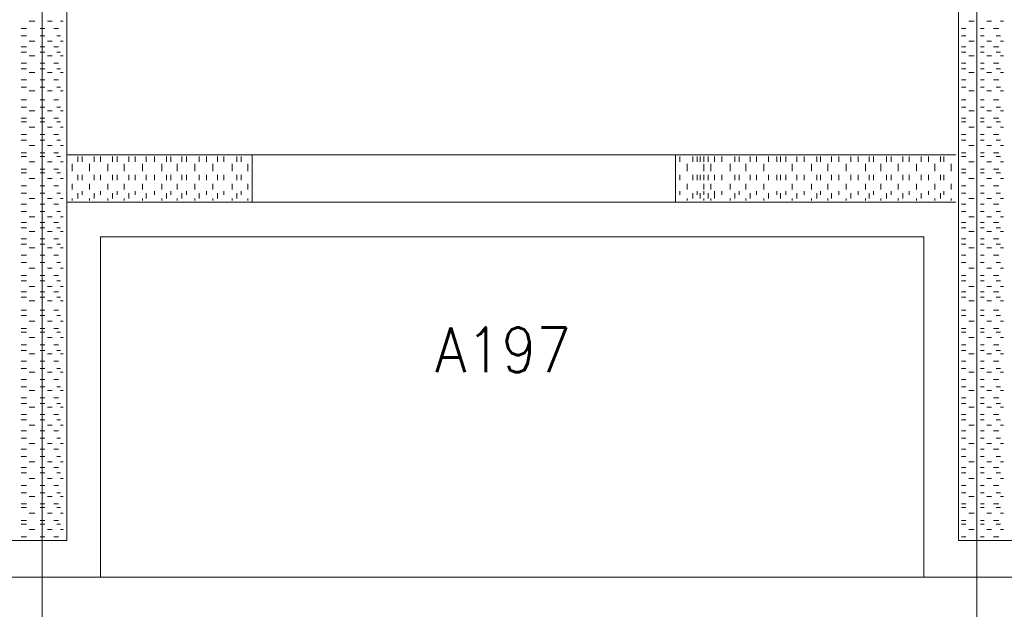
# Model space of a CAD drawing. Header units: metres. Extents: x -120 to -9, y 63 to 139.
# Tile 24 of 44: x -51.9 to -47.69, y 98.53 to 101.05. Entities that reach past the tile are written whole.
import ezdxf
from ezdxf.enums import TextEntityAlignment as Align

# ---------------------------------------------------------------- set-up
doc = ezdxf.new("R2010")
doc.units = ezdxf.units.M
doc.header["$MEASUREMENT"] = 0
doc.layers.add('Level 1', color=1, linetype='Continuous', lineweight=0)
doc.styles.add('Style-STANDARD', font='STANDARD.shx')

msp = doc.modelspace()

# ---------------------------------------------------------------- linework, layer by layer
at = {"layer": 'Level 1', "color": 11, "linetype": 'Continuous', "lineweight": 0}
for p, q in [((-51.8036, 120.3835), (-51.8036, 93.7116)), ((-47.8075, 120.3835), (-47.8075, 93.6725)), ((-113.6356, 98.6725), (-14.0965, 98.6725))]:
    msp.add_line(p, q, dxfattribs=at)
at = {"layer": 'Level 1', "color": 1, "linetype": 'Continuous', "lineweight": 0}
for p, q in [((-51.6981, 98.8288), (-51.6981, 106.2038)), ((-47.8856, 98.8288), (-47.8856, 106.2038)), ((-51.8934, 101.0163), (-51.87, 101.0163)), ((-51.8582, 101.0475), (-51.8348, 101.0475)), ((-51.8114, 101.0163), (-51.7918, 101.0163)), ((-51.7801, 101.0475), (-51.7606, 101.0475)), ((-51.7528, 101.0163), (-51.7332, 101.0163)), ((-51.7254, 101.0475), (-51.7137, 101.0475)), ((-47.8739, 101.0163), (-47.8543, 101.0163)), ((-47.8426, 101.0475), (-47.8192, 101.0475)), ((-47.7918, 101.0163), (-47.7762, 101.0163)), ((-47.7645, 101.0475), (-47.745, 101.0475)), ((-47.7371, 101.0163), (-47.7137, 101.0163)), ((-47.7059, 101.0475), (-47.6942, 101.0475)), ((-51.8934, 100.985), (-51.87, 100.985)), ((-51.8114, 100.985), (-51.7918, 100.985)), ((-51.7411, 100.985), (-51.7254, 100.985)), ((-47.8739, 100.985), (-47.8543, 100.985)), ((-47.7918, 100.985), (-47.7762, 100.985)), ((-47.7254, 100.985), (-47.7059, 100.985)), ((-51.8934, 100.9381), (-51.87, 100.9381)), ((-51.8582, 100.9616), (-51.8348, 100.9616)), ((-51.8114, 100.9381), (-51.7918, 100.9381)), ((-51.7801, 100.9616), (-51.7606, 100.9616)), ((-51.7528, 100.9381), (-51.7332, 100.9381)), ((-51.7254, 100.9616), (-51.7137, 100.9616)), ((-47.8739, 100.9381), (-47.8543, 100.9381)), ((-47.8426, 100.9616), (-47.8192, 100.9616)), ((-47.7918, 100.9381), (-47.7762, 100.9381)), ((-47.7645, 100.9616), (-47.745, 100.9616)), ((-47.7371, 100.9381), (-47.7137, 100.9381)), ((-47.7059, 100.9616), (-47.6942, 100.9616)), ((-51.8934, 100.9147), (-51.87, 100.9147)), ((-51.8582, 100.8991), (-51.8348, 100.8991)), ((-51.8114, 100.9147), (-51.7918, 100.9147)), ((-51.7801, 100.8991), (-51.7606, 100.8991)), ((-51.7411, 100.9147), (-51.7254, 100.9147)), ((-51.7254, 100.8991), (-51.7137, 100.8991)), ((-47.8739, 100.9147), (-47.8543, 100.9147)), ((-47.8426, 100.8991), (-47.8192, 100.8991)), ((-47.7918, 100.9147), (-47.7762, 100.9147)), ((-47.7645, 100.8991), (-47.745, 100.8991)), ((-47.7254, 100.9147), (-47.7059, 100.9147)), ((-47.7059, 100.8991), (-47.6942, 100.8991)), ((-51.8934, 100.8678), (-51.87, 100.8678)), ((-51.8114, 100.8678), (-51.7918, 100.8678)), ((-51.7528, 100.8678), (-51.7332, 100.8678)), ((-47.8739, 100.8678), (-47.8543, 100.8678)), ((-47.7918, 100.8678), (-47.7762, 100.8678)), ((-47.7371, 100.8678), (-47.7137, 100.8678)), ((-51.8934, 100.8444), (-51.87, 100.8444)), ((-51.8582, 100.8288), (-51.8348, 100.8288)), ((-51.8114, 100.8444), (-51.7918, 100.8444)), ((-51.7801, 100.8288), (-51.7606, 100.8288)), ((-51.7411, 100.8444), (-51.7254, 100.8444)), ((-51.7254, 100.8288), (-51.7137, 100.8288)), ((-47.8739, 100.8444), (-47.8543, 100.8444)), ((-47.8426, 100.8288), (-47.8192, 100.8288)), ((-47.7918, 100.8444), (-47.7762, 100.8444)), ((-47.7645, 100.8288), (-47.745, 100.8288)), ((-47.7254, 100.8444), (-47.7059, 100.8444)), ((-47.7059, 100.8288), (-47.6942, 100.8288)), ((-51.8934, 100.7975), (-51.87, 100.7975)), ((-51.8934, 100.7663), (-51.87, 100.7663)), ((-51.8114, 100.7975), (-51.7918, 100.7975)), ((-51.8114, 100.7663), (-51.7918, 100.7663)), ((-51.7528, 100.7975), (-51.7332, 100.7975)), ((-51.7411, 100.7663), (-51.7254, 100.7663)), ((-47.8739, 100.7975), (-47.8543, 100.7975)), ((-47.8739, 100.7663), (-47.8543, 100.7663)), ((-47.7918, 100.7975), (-47.7762, 100.7975)), ((-47.7918, 100.7663), (-47.7762, 100.7663)), ((-47.7371, 100.7975), (-47.7137, 100.7975)), ((-47.7254, 100.7663), (-47.7059, 100.7663)), ((-51.8582, 100.7507), (-51.8348, 100.7507)), ((-51.7801, 100.7507), (-51.7606, 100.7507)), ((-51.7254, 100.7507), (-51.7137, 100.7507)), ((-47.8426, 100.7507), (-47.8192, 100.7507)), ((-47.7645, 100.7507), (-47.745, 100.7507)), ((-47.7059, 100.7507), (-47.6942, 100.7507)), ((-51.8934, 100.7116), (-51.87, 100.7116)), ((-51.8934, 100.6803), (-51.87, 100.6803)), ((-51.8114, 100.7116), (-51.7918, 100.7116)), ((-51.8114, 100.6803), (-51.7918, 100.6803)), ((-51.7528, 100.7116), (-51.7332, 100.7116)), ((-51.7411, 100.6803), (-51.7254, 100.6803)), ((-47.8739, 100.7116), (-47.8543, 100.7116)), ((-47.8739, 100.6803), (-47.8543, 100.6803)), ((-47.7918, 100.7116), (-47.7762, 100.7116)), ((-47.7918, 100.6803), (-47.7762, 100.6803)), ((-47.7371, 100.7116), (-47.7137, 100.7116)), ((-47.7254, 100.6803), (-47.7059, 100.6803)), ((-51.8582, 100.6647), (-51.8348, 100.6647)), ((-51.7801, 100.6647), (-51.7606, 100.6647)), ((-51.7254, 100.6647), (-51.7137, 100.6647)), ((-47.8426, 100.6647), (-47.8192, 100.6647)), ((-47.7645, 100.6647), (-47.745, 100.6647)), ((-47.7059, 100.6647), (-47.6942, 100.6647)), ((-51.8934, 100.6335), (-51.87, 100.6335)), ((-51.8934, 100.6178), (-51.87, 100.6178)), ((-51.8582, 100.5944), (-51.8348, 100.5944)), ((-51.8114, 100.6335), (-51.7918, 100.6335)), ((-51.8114, 100.6178), (-51.7918, 100.6178)), ((-51.7801, 100.5944), (-51.7606, 100.5944)), ((-51.7528, 100.6335), (-51.7332, 100.6335)), ((-51.7411, 100.6178), (-51.7254, 100.6178)), ((-51.7254, 100.5944), (-51.7137, 100.5944)), ((-47.8856, 100.4147), (-47.8856, 100.6178)), ((-47.8856, 100.6022), (-47.8856, 100.5866)), ((-47.8739, 100.6335), (-47.8543, 100.6335)), ((-47.8739, 100.6178), (-47.8543, 100.6178)), ((-47.8426, 100.5944), (-47.8192, 100.5944)), ((-47.7918, 100.6335), (-47.7762, 100.6335)), ((-47.7918, 100.6178), (-47.7762, 100.6178)), ((-47.7645, 100.5944), (-47.745, 100.5944)), ((-47.7371, 100.6335), (-47.7137, 100.6335)), ((-47.7254, 100.6178), (-47.7059, 100.6178)), ((-47.7059, 100.5944), (-47.6942, 100.5944)), ((-51.8934, 100.5631), (-51.87, 100.5631)), ((-51.8114, 100.5631), (-51.7918, 100.5631)), ((-51.7528, 100.5631), (-51.7332, 100.5631)), ((-51.6981, 100.571), (-51.6981, 100.5475)), ((-47.8739, 100.5631), (-47.8543, 100.5631)), ((-47.7918, 100.5631), (-47.7762, 100.5631)), ((-47.7371, 100.5631), (-47.7137, 100.5631)), ((-51.8934, 100.5397), (-51.87, 100.5397)), ((-51.8582, 100.5163), (-51.8348, 100.5163)), ((-51.8114, 100.5397), (-51.7918, 100.5397)), ((-51.7801, 100.5163), (-51.7606, 100.5163)), ((-51.7411, 100.5397), (-51.7254, 100.5397)), ((-51.7254, 100.5163), (-51.7137, 100.5163)), ((-47.8856, 100.5241), (-47.8856, 100.5085)), ((-47.8739, 100.5397), (-47.8543, 100.5397)), ((-47.8426, 100.5163), (-47.8192, 100.5163)), ((-47.7918, 100.5397), (-47.7762, 100.5397)), ((-47.7645, 100.5163), (-47.745, 100.5163)), ((-47.7254, 100.5397), (-47.7059, 100.5397)), ((-47.7059, 100.5163), (-47.6942, 100.5163)), ((-51.8934, 100.485), (-51.87, 100.485)), ((-51.8934, 100.4694), (-51.87, 100.4694)), ((-51.8114, 100.485), (-51.7918, 100.485)), ((-51.8114, 100.4694), (-51.7918, 100.4694)), ((-51.7528, 100.485), (-51.7332, 100.485)), ((-51.7411, 100.4694), (-51.7254, 100.4694)), ((-51.6981, 100.4928), (-51.6981, 100.4772)), ((-51.6981, 100.4772), (-50.9051, 100.4772)), ((-51.6981, 100.4694), (-51.6981, 100.446)), ((-51.6512, 100.4694), (-51.6512, 100.446)), ((-51.6317, 100.4694), (-51.6317, 100.446)), ((-51.5809, 100.4694), (-51.5809, 100.446)), ((-51.5536, 100.4694), (-51.5536, 100.446)), ((-51.5028, 100.4694), (-51.5028, 100.446)), ((-51.4832, 100.4694), (-51.4832, 100.446)), ((-51.4325, 100.4694), (-51.4325, 100.446)), ((-51.4051, 100.4694), (-51.4051, 100.446)), ((-51.3582, 100.4694), (-51.3582, 100.446)), ((-51.3231, 100.4694), (-51.3231, 100.446)), ((-51.2723, 100.4694), (-51.2723, 100.446)), ((-51.2528, 100.4694), (-51.2528, 100.446)), ((-51.2059, 100.4694), (-51.2059, 100.446)), ((-51.1864, 100.4694), (-51.1864, 100.446)), ((-51.1317, 100.4694), (-51.1317, 100.446)), ((-51.1004, 100.4694), (-51.1004, 100.446)), ((-51.0536, 100.4694), (-51.0536, 100.446)), ((-51.0262, 100.4694), (-51.0262, 100.446)), ((-50.9715, 100.4694), (-50.9715, 100.446)), ((-50.952, 100.4694), (-50.952, 100.446)), ((-50.9051, 100.2741), (-50.9051, 100.4772)), ((-50.9051, 100.4772), (-49.0965, 100.4772)), ((-50.9051, 100.4694), (-50.9051, 100.446)), ((-49.0965, 100.2741), (-49.0965, 100.4772)), ((-49.0965, 100.4772), (-47.8973, 100.4772)), ((-49.077, 100.4694), (-49.077, 100.446)), ((-49.0223, 100.4694), (-49.0223, 100.446)), ((-49.0028, 100.4694), (-49.0028, 100.446)), ((-48.9911, 100.4694), (-48.9911, 100.446)), ((-48.9754, 100.4694), (-48.9754, 100.446)), ((-48.9559, 100.4694), (-48.9559, 100.446)), ((-48.9286, 100.4694), (-48.9286, 100.446)), ((-48.8973, 100.4694), (-48.8973, 100.446)), ((-48.8426, 100.4694), (-48.8426, 100.446)), ((-48.8231, 100.4694), (-48.8231, 100.446)), ((-48.7762, 100.4694), (-48.7762, 100.446)), ((-48.7489, 100.4694), (-48.7489, 100.446)), ((-48.6981, 100.4694), (-48.6981, 100.446)), ((-48.6629, 100.4694), (-48.6629, 100.446)), ((-48.6473, 100.4694), (-48.6473, 100.446)), ((-48.6239, 100.4694), (-48.6239, 100.446)), ((-48.577, 100.4694), (-48.577, 100.446)), ((-48.5457, 100.4694), (-48.5457, 100.446)), ((-48.4911, 100.4694), (-48.4911, 100.446)), ((-48.4754, 100.4694), (-48.4754, 100.446)), ((-48.4286, 100.4694), (-48.4286, 100.446)), ((-48.3973, 100.4694), (-48.3973, 100.446)), ((-48.3465, 100.4694), (-48.3465, 100.446)), ((-48.3153, 100.4694), (-48.3153, 100.446)), ((-48.2684, 100.4694), (-48.2684, 100.446)), ((-48.2489, 100.4694), (-48.2489, 100.446)), ((-48.1942, 100.4694), (-48.1942, 100.446)), ((-48.1746, 100.4694), (-48.1746, 100.446)), ((-48.1239, 100.4694), (-48.1239, 100.446)), ((-48.0965, 100.4694), (-48.0965, 100.446)), ((-48.0457, 100.4694), (-48.0457, 100.446)), ((-48.0145, 100.4694), (-48.0145, 100.446)), ((-47.9637, 100.4694), (-47.9637, 100.446)), ((-47.9481, 100.4694), (-47.9481, 100.446)), ((-47.8739, 100.485), (-47.8543, 100.485)), ((-47.8739, 100.4694), (-47.8543, 100.4694)), ((-47.7918, 100.485), (-47.7762, 100.485)), ((-47.7918, 100.4694), (-47.7762, 100.4694)), ((-47.7371, 100.485), (-47.7137, 100.485)), ((-47.7254, 100.4694), (-47.7059, 100.4694)), ((-51.8582, 100.446), (-51.8348, 100.446)), ((-51.7801, 100.446), (-51.7606, 100.446)), ((-51.7254, 100.446), (-51.7137, 100.446)), ((-51.6981, 100.4381), (-51.6981, 100.4303)), ((-51.6746, 100.4381), (-51.6746, 100.4069)), ((-51.6004, 100.4381), (-51.6004, 100.4069)), ((-51.5223, 100.4381), (-51.5223, 100.4069)), ((-51.452, 100.4381), (-51.452, 100.4069)), ((-51.3739, 100.4381), (-51.3739, 100.4069)), ((-51.2918, 100.4381), (-51.2918, 100.4069)), ((-51.2254, 100.4381), (-51.2254, 100.4069)), ((-51.1512, 100.4381), (-51.1512, 100.4069)), ((-51.0731, 100.4381), (-51.0731, 100.4069)), ((-50.9911, 100.4381), (-50.9911, 100.4069)), ((-50.9246, 100.4381), (-50.9246, 100.4069)), ((-49.0457, 100.4381), (-49.0457, 100.4069)), ((-48.9754, 100.4381), (-48.9754, 100.4069)), ((-48.9442, 100.4381), (-48.9442, 100.4069)), ((-48.8621, 100.4381), (-48.8621, 100.4069)), ((-48.7957, 100.4381), (-48.7957, 100.4069)), ((-48.7176, 100.4381), (-48.7176, 100.4069)), ((-48.5965, 100.4381), (-48.5965, 100.4069)), ((-48.5145, 100.4381), (-48.5145, 100.4069)), ((-48.4442, 100.4381), (-48.4442, 100.4069)), ((-48.3661, 100.4381), (-48.3661, 100.4069)), ((-48.284, 100.4381), (-48.284, 100.4069)), ((-48.2176, 100.4381), (-48.2176, 100.4069)), ((-48.1434, 100.4381), (-48.1434, 100.4069)), ((-48.0653, 100.4381), (-48.0653, 100.4069)), ((-47.9871, 100.4381), (-47.9871, 100.4069)), ((-47.9168, 100.4381), (-47.9168, 100.4069)), ((-47.8856, 100.4538), (-47.8856, 100.4381)), ((-47.8426, 100.446), (-47.8192, 100.446)), ((-47.7645, 100.446), (-47.745, 100.446)), ((-47.7059, 100.446), (-47.6942, 100.446)), ((-51.8934, 100.4147), (-51.87, 100.4147)), ((-51.8934, 100.3991), (-51.87, 100.3991)), ((-51.8114, 100.4147), (-51.7918, 100.4147)), ((-51.8114, 100.3991), (-51.7918, 100.3991)), ((-51.7528, 100.4147), (-51.7332, 100.4147)), ((-51.7411, 100.3991), (-51.7254, 100.3991)), ((-51.6981, 100.3913), (-51.6981, 100.3678)), ((-51.6512, 100.3913), (-51.6512, 100.3678)), ((-51.6317, 100.3913), (-51.6317, 100.3678)), ((-51.5809, 100.3913), (-51.5809, 100.3678)), ((-51.5536, 100.3913), (-51.5536, 100.3678)), ((-51.5028, 100.3913), (-51.5028, 100.3678)), ((-51.4832, 100.3913), (-51.4832, 100.3678)), ((-51.4325, 100.3913), (-51.4325, 100.3678)), ((-51.4051, 100.3913), (-51.4051, 100.3678)), ((-51.3582, 100.3913), (-51.3582, 100.3678)), ((-51.3231, 100.3913), (-51.3231, 100.3678)), ((-51.2723, 100.3913), (-51.2723, 100.3678)), ((-51.2528, 100.3913), (-51.2528, 100.3678)), ((-51.2059, 100.3913), (-51.2059, 100.3678)), ((-51.1864, 100.3913), (-51.1864, 100.3678)), ((-51.1317, 100.3913), (-51.1317, 100.3678)), ((-51.1004, 100.3913), (-51.1004, 100.3678)), ((-51.0536, 100.3913), (-51.0536, 100.3678)), ((-51.0262, 100.3913), (-51.0262, 100.3678)), ((-50.9715, 100.3913), (-50.9715, 100.3678)), ((-50.952, 100.3913), (-50.952, 100.3678)), ((-50.9051, 100.3913), (-50.9051, 100.3678)), ((-49.077, 100.3913), (-49.077, 100.3678)), ((-49.0223, 100.3913), (-49.0223, 100.3678)), ((-49.0028, 100.3913), (-49.0028, 100.3678)), ((-48.9911, 100.3913), (-48.9911, 100.3678)), ((-48.9754, 100.3913), (-48.9754, 100.3678)), ((-48.9559, 100.3913), (-48.9559, 100.3678)), ((-48.9286, 100.3913), (-48.9286, 100.3678)), ((-48.8973, 100.3913), (-48.8973, 100.3678)), ((-48.8426, 100.3913), (-48.8426, 100.3678)), ((-48.8231, 100.3913), (-48.8231, 100.3678)), ((-48.7762, 100.3913), (-48.7762, 100.3678)), ((-48.7489, 100.3913), (-48.7489, 100.3678)), ((-48.6981, 100.3913), (-48.6981, 100.3678)), ((-48.6629, 100.3913), (-48.6629, 100.3678)), ((-48.6473, 100.3913), (-48.6473, 100.3678)), ((-48.6239, 100.3913), (-48.6239, 100.3678)), ((-48.577, 100.3913), (-48.577, 100.3678)), ((-48.5457, 100.3913), (-48.5457, 100.3678)), ((-48.4911, 100.3913), (-48.4911, 100.3678)), ((-48.4754, 100.3913), (-48.4754, 100.3678)), ((-48.4286, 100.3913), (-48.4286, 100.3678)), ((-48.3973, 100.3913), (-48.3973, 100.3678)), ((-48.3465, 100.3913), (-48.3465, 100.3678)), ((-48.3153, 100.3913), (-48.3153, 100.3678)), ((-48.2684, 100.3913), (-48.2684, 100.3678)), ((-48.2489, 100.3913), (-48.2489, 100.3678)), ((-48.1942, 100.3913), (-48.1942, 100.3678)), ((-48.1746, 100.3913), (-48.1746, 100.3678)), ((-48.1239, 100.3913), (-48.1239, 100.3678)), ((-48.0965, 100.3913), (-48.0965, 100.3678)), ((-48.0457, 100.3913), (-48.0457, 100.3678)), ((-48.0145, 100.3913), (-48.0145, 100.3678)), ((-47.9637, 100.3913), (-47.9637, 100.3678)), ((-47.9481, 100.3913), (-47.9481, 100.3678)), ((-47.8739, 100.4147), (-47.8543, 100.4147)), ((-47.8739, 100.3991), (-47.8543, 100.3991)), ((-47.7918, 100.4147), (-47.7762, 100.4147)), ((-47.7918, 100.3991), (-47.7762, 100.3991)), ((-47.7371, 100.4147), (-47.7137, 100.4147)), ((-47.7254, 100.3991), (-47.7059, 100.3991)), ((-51.8934, 100.3444), (-51.87, 100.3444)), ((-51.8582, 100.3757), (-51.8348, 100.3757)), ((-51.8114, 100.3444), (-51.7918, 100.3444)), ((-51.7801, 100.3757), (-51.7606, 100.3757)), ((-51.7528, 100.3444), (-51.7332, 100.3444)), ((-51.7254, 100.3757), (-51.7137, 100.3757)), ((-51.6746, 100.3522), (-51.6746, 100.3288)), ((-51.6004, 100.3522), (-51.6004, 100.3288)), ((-51.5223, 100.3522), (-51.5223, 100.3288)), ((-51.452, 100.3522), (-51.452, 100.3288)), ((-51.3739, 100.3522), (-51.3739, 100.3288)), ((-51.2918, 100.3522), (-51.2918, 100.3288)), ((-51.2254, 100.3522), (-51.2254, 100.3288)), ((-51.1512, 100.3522), (-51.1512, 100.3288)), ((-51.0731, 100.3522), (-51.0731, 100.3288)), ((-50.9911, 100.3522), (-50.9911, 100.3288)), ((-50.9246, 100.3522), (-50.9246, 100.3288)), ((-49.0457, 100.3522), (-49.0457, 100.3288)), ((-48.9754, 100.3522), (-48.9754, 100.3288)), ((-48.9442, 100.3522), (-48.9442, 100.3288)), ((-48.8621, 100.3522), (-48.8621, 100.3288)), ((-48.7957, 100.3522), (-48.7957, 100.3288)), ((-48.7176, 100.3522), (-48.7176, 100.3288)), ((-48.5965, 100.3522), (-48.5965, 100.3288)), ((-48.5145, 100.3522), (-48.5145, 100.3288)), ((-48.4442, 100.3522), (-48.4442, 100.3288)), ((-48.3661, 100.3522), (-48.3661, 100.3288)), ((-48.284, 100.3522), (-48.284, 100.3288)), ((-48.2176, 100.3522), (-48.2176, 100.3288)), ((-48.1434, 100.3522), (-48.1434, 100.3288)), ((-48.0653, 100.3522), (-48.0653, 100.3288)), ((-47.9871, 100.3522), (-47.9871, 100.3288)), ((-47.9168, 100.3522), (-47.9168, 100.3288)), ((-47.8739, 100.3444), (-47.8543, 100.3444)), ((-47.8426, 100.3757), (-47.8192, 100.3757)), ((-47.7918, 100.3444), (-47.7762, 100.3444)), ((-47.7645, 100.3757), (-47.745, 100.3757)), ((-47.7371, 100.3444), (-47.7137, 100.3444)), ((-47.7059, 100.3757), (-47.6942, 100.3757)), ((-51.8934, 100.3131), (-51.87, 100.3131)), ((-51.8114, 100.3131), (-51.7918, 100.3131)), ((-51.7411, 100.3131), (-51.7254, 100.3131)), ((-51.6981, 100.321), (-51.6981, 100.3053)), ((-51.6512, 100.3131), (-51.6512, 100.2897)), ((-51.6317, 100.321), (-51.6317, 100.3053)), ((-51.5809, 100.3131), (-51.5809, 100.2897)), ((-51.5536, 100.321), (-51.5536, 100.3053)), ((-51.5028, 100.3131), (-51.5028, 100.2897)), ((-51.4832, 100.321), (-51.4832, 100.3053)), ((-51.4325, 100.3131), (-51.4325, 100.2897)), ((-51.4051, 100.321), (-51.4051, 100.3053)), ((-51.3582, 100.3131), (-51.3582, 100.2897)), ((-51.3231, 100.321), (-51.3231, 100.3053)), ((-51.2723, 100.3131), (-51.2723, 100.2897)), ((-51.2528, 100.321), (-51.2528, 100.3053)), ((-51.2059, 100.3131), (-51.2059, 100.2897)), ((-51.1864, 100.321), (-51.1864, 100.3053)), ((-51.1317, 100.3131), (-51.1317, 100.2897)), ((-51.1004, 100.321), (-51.1004, 100.3053)), ((-51.0536, 100.3131), (-51.0536, 100.2897)), ((-51.0262, 100.321), (-51.0262, 100.3053)), ((-50.9715, 100.3131), (-50.9715, 100.2897)), ((-50.952, 100.321), (-50.952, 100.3053)), ((-50.9051, 100.3131), (-50.9051, 100.2897)), ((-49.077, 100.321), (-49.077, 100.3053)), ((-49.0223, 100.3131), (-49.0223, 100.2897)), ((-49.0028, 100.321), (-49.0028, 100.3053)), ((-48.9911, 100.3131), (-48.9911, 100.2897)), ((-48.9754, 100.321), (-48.9754, 100.3053)), ((-48.9559, 100.3131), (-48.9559, 100.2897)), ((-48.9286, 100.321), (-48.9286, 100.3053)), ((-48.9286, 100.3131), (-48.9286, 100.2897)), ((-48.8973, 100.321), (-48.8973, 100.3053)), ((-48.8426, 100.3131), (-48.8426, 100.2897)), ((-48.8231, 100.321), (-48.8231, 100.3053)), ((-48.7762, 100.3131), (-48.7762, 100.2897)), ((-48.7489, 100.321), (-48.7489, 100.3053)), ((-48.6981, 100.3131), (-48.6981, 100.2897)), ((-48.6629, 100.321), (-48.6629, 100.3053)), ((-48.6473, 100.3131), (-48.6473, 100.2897)), ((-48.6239, 100.321), (-48.6239, 100.3053)), ((-48.577, 100.3131), (-48.577, 100.2897)), ((-48.5457, 100.321), (-48.5457, 100.3053)), ((-48.4911, 100.3131), (-48.4911, 100.2897)), ((-48.4754, 100.321), (-48.4754, 100.3053)), ((-48.4286, 100.3131), (-48.4286, 100.2897)), ((-48.3973, 100.321), (-48.3973, 100.3053)), ((-48.3465, 100.3131), (-48.3465, 100.2897)), ((-48.3153, 100.321), (-48.3153, 100.3053)), ((-48.2684, 100.3131), (-48.2684, 100.2897)), ((-48.2489, 100.321), (-48.2489, 100.3053)), ((-48.1942, 100.3131), (-48.1942, 100.2897)), ((-48.1746, 100.321), (-48.1746, 100.3053)), ((-48.1239, 100.3131), (-48.1239, 100.2897)), ((-48.0965, 100.321), (-48.0965, 100.3053)), ((-48.0457, 100.3131), (-48.0457, 100.2897)), ((-48.0145, 100.321), (-48.0145, 100.3053)), ((-47.9637, 100.3131), (-47.9637, 100.2897)), ((-47.9481, 100.321), (-47.9481, 100.3053)), ((-47.8739, 100.3131), (-47.8543, 100.3131)), ((-47.7918, 100.3131), (-47.7762, 100.3131)), ((-47.7254, 100.3131), (-47.7059, 100.3131)), ((-51.8934, 100.2663), (-51.87, 100.2663)), ((-51.8582, 100.2897), (-51.8348, 100.2897)), ((-51.8114, 100.2663), (-51.7918, 100.2663)), ((-51.7801, 100.2897), (-51.7606, 100.2897)), ((-51.7528, 100.2663), (-51.7332, 100.2663)), ((-51.7254, 100.2897), (-51.7137, 100.2897)), ((-50.9051, 100.2741), (-51.6981, 100.2741)), ((-51.6746, 100.2897), (-51.6746, 100.2819)), ((-51.6004, 100.2897), (-51.6004, 100.2819)), ((-51.5223, 100.2897), (-51.5223, 100.2819)), ((-51.452, 100.2897), (-51.452, 100.2819)), ((-51.3739, 100.2897), (-51.3739, 100.2819)), ((-51.2918, 100.2897), (-51.2918, 100.2819)), ((-51.2254, 100.2897), (-51.2254, 100.2819)), ((-51.1512, 100.2897), (-51.1512, 100.2819)), ((-51.0731, 100.2897), (-51.0731, 100.2819)), ((-50.9911, 100.2897), (-50.9911, 100.2819)), ((-50.9246, 100.2897), (-50.9246, 100.2819)), ((-50.9051, 100.2741), (-49.0965, 100.2741)), ((-47.8973, 100.2741), (-49.0965, 100.2741)), ((-49.0457, 100.2897), (-49.0457, 100.2819)), ((-48.9754, 100.2897), (-48.9754, 100.2819)), ((-48.9442, 100.2897), (-48.9442, 100.2819)), ((-48.8621, 100.2897), (-48.8621, 100.2819)), ((-48.7957, 100.2897), (-48.7957, 100.2819)), ((-48.7176, 100.2897), (-48.7176, 100.2819)), ((-48.5965, 100.2897), (-48.5965, 100.2819)), ((-48.5145, 100.2897), (-48.5145, 100.2819)), ((-48.4442, 100.2897), (-48.4442, 100.2819)), ((-48.3661, 100.2897), (-48.3661, 100.2819)), ((-48.284, 100.2897), (-48.284, 100.2819)), ((-48.2176, 100.2897), (-48.2176, 100.2819)), ((-48.1434, 100.2897), (-48.1434, 100.2819)), ((-48.0653, 100.2897), (-48.0653, 100.2819)), ((-47.9871, 100.2897), (-47.9871, 100.2819)), ((-47.9168, 100.2897), (-47.9168, 100.2819)), ((-47.8739, 100.2663), (-47.8543, 100.2663)), ((-47.8426, 100.2897), (-47.8192, 100.2897)), ((-47.7918, 100.2663), (-47.7762, 100.2663)), ((-47.7645, 100.2897), (-47.745, 100.2897)), ((-47.7371, 100.2663), (-47.7137, 100.2663)), ((-47.7059, 100.2897), (-47.6942, 100.2897)), ((-51.8934, 100.235), (-51.87, 100.235)), ((-51.8114, 100.235), (-51.7918, 100.235)), ((-51.7411, 100.235), (-51.7254, 100.235)), ((-47.8739, 100.235), (-47.8543, 100.235)), ((-47.7918, 100.235), (-47.7762, 100.235)), ((-47.7254, 100.235), (-47.7059, 100.235)), ((-51.8934, 100.1881), (-51.87, 100.1881)), ((-51.8582, 100.2116), (-51.8348, 100.2116)), ((-51.8114, 100.1881), (-51.7918, 100.1881)), ((-51.7801, 100.2116), (-51.7606, 100.2116)), ((-51.7528, 100.1881), (-51.7332, 100.1881)), ((-51.7254, 100.2116), (-51.7137, 100.2116)), ((-47.8739, 100.1881), (-47.8543, 100.1881)), ((-47.8426, 100.2116), (-47.8192, 100.2116)), ((-47.7918, 100.1881), (-47.7762, 100.1881)), ((-47.7645, 100.2116), (-47.745, 100.2116)), ((-47.7371, 100.1881), (-47.7137, 100.1881)), ((-47.7059, 100.2116), (-47.6942, 100.2116)), ((-51.8934, 100.1647), (-51.87, 100.1647)), ((-51.8582, 100.1491), (-51.8348, 100.1491)), ((-51.8114, 100.1647), (-51.7918, 100.1647)), ((-51.7801, 100.1491), (-51.7606, 100.1491)), ((-51.7411, 100.1647), (-51.7254, 100.1647)), ((-51.7254, 100.1491), (-51.7137, 100.1491)), ((-47.8739, 100.1647), (-47.8543, 100.1647)), ((-47.8426, 100.1491), (-47.8192, 100.1491)), ((-47.7918, 100.1647), (-47.7762, 100.1647)), ((-47.7645, 100.1491), (-47.745, 100.1491)), ((-47.7254, 100.1647), (-47.7059, 100.1647)), ((-47.7059, 100.1491), (-47.6942, 100.1491)), ((-51.8934, 100.1178), (-51.87, 100.1178)), ((-51.8934, 100.0944), (-51.87, 100.0944)), ((-51.8114, 100.1178), (-51.7918, 100.1178)), ((-51.8114, 100.0944), (-51.7918, 100.0944)), ((-51.7528, 100.1178), (-51.7332, 100.1178)), ((-51.7411, 100.0944), (-51.7254, 100.0944)), ((-51.5536, 98.6725), (-51.5536, 100.1257)), ((-51.5536, 100.1257), (-48.034, 100.1257)), ((-48.034, 98.6725), (-48.034, 100.1257)), ((-47.8739, 100.1178), (-47.8543, 100.1178)), ((-47.8739, 100.0944), (-47.8543, 100.0944)), ((-47.7918, 100.1178), (-47.7762, 100.1178)), ((-47.7918, 100.0944), (-47.7762, 100.0944)), ((-47.7371, 100.1178), (-47.7137, 100.1178)), ((-47.7254, 100.0944), (-47.7059, 100.0944)), ((-51.8934, 100.0475), (-51.87, 100.0475)), ((-51.8582, 100.0788), (-51.8348, 100.0788)), ((-51.8114, 100.0475), (-51.7918, 100.0475)), ((-51.7801, 100.0788), (-51.7606, 100.0788)), ((-51.7528, 100.0475), (-51.7332, 100.0475)), ((-51.7254, 100.0788), (-51.7137, 100.0788)), ((-47.8739, 100.0475), (-47.8543, 100.0475)), ((-47.8426, 100.0788), (-47.8192, 100.0788)), ((-47.7918, 100.0475), (-47.7762, 100.0475)), ((-47.7645, 100.0788), (-47.745, 100.0788)), ((-47.7371, 100.0475), (-47.7137, 100.0475)), ((-47.7059, 100.0788), (-47.6942, 100.0788)), ((-51.8934, 100.0163), (-51.87, 100.0163)), ((-51.8114, 100.0163), (-51.7918, 100.0163)), ((-51.7411, 100.0163), (-51.7254, 100.0163)), ((-47.8739, 100.0163), (-47.8543, 100.0163)), ((-47.7918, 100.0163), (-47.7762, 100.0163)), ((-47.7254, 100.0163), (-47.7059, 100.0163)), ((-51.8582, 99.9928), (-51.8348, 99.9928)), ((-51.7801, 99.9928), (-51.7606, 99.9928)), ((-51.7254, 99.9928), (-51.7137, 99.9928)), ((-47.8426, 99.9928), (-47.8192, 99.9928)), ((-47.7645, 99.9928), (-47.745, 99.9928)), ((-47.7059, 99.9928), (-47.6942, 99.9928)), ((-51.8934, 99.9616), (-51.87, 99.9616)), ((-51.8934, 99.9381), (-51.87, 99.9381)), ((-51.8114, 99.9616), (-51.7918, 99.9616)), ((-51.8114, 99.9381), (-51.7918, 99.9381)), ((-51.7528, 99.9616), (-51.7332, 99.9616)), ((-51.7411, 99.9381), (-51.7254, 99.9381)), ((-47.8739, 99.9616), (-47.8543, 99.9616)), ((-47.8739, 99.9381), (-47.8543, 99.9381)), ((-47.7918, 99.9616), (-47.7762, 99.9616)), ((-47.7918, 99.9381), (-47.7762, 99.9381)), ((-47.7371, 99.9616), (-47.7137, 99.9616)), ((-47.7254, 99.9381), (-47.7059, 99.9381)), ((-51.8934, 99.8913), (-51.87, 99.8913)), ((-51.8582, 99.9147), (-51.8348, 99.9147)), ((-51.8114, 99.8913), (-51.7918, 99.8913)), ((-51.7801, 99.9147), (-51.7606, 99.9147)), ((-51.7528, 99.8913), (-51.7332, 99.8913)), ((-51.7254, 99.9147), (-51.7137, 99.9147)), ((-47.8739, 99.8913), (-47.8543, 99.8913)), ((-47.8426, 99.9147), (-47.8192, 99.9147)), ((-47.7918, 99.8913), (-47.7762, 99.8913)), ((-47.7645, 99.9147), (-47.745, 99.9147)), ((-47.7371, 99.8913), (-47.7137, 99.8913)), ((-47.7059, 99.9147), (-47.6942, 99.9147)), ((-51.8934, 99.8678), (-51.87, 99.8678)), ((-51.8582, 99.8522), (-51.8348, 99.8522)), ((-51.8114, 99.8678), (-51.7918, 99.8678)), ((-51.7801, 99.8522), (-51.7606, 99.8522)), ((-51.7411, 99.8678), (-51.7254, 99.8678)), ((-51.7254, 99.8522), (-51.7137, 99.8522)), ((-47.8739, 99.8678), (-47.8543, 99.8678)), ((-47.8426, 99.8522), (-47.8192, 99.8522)), ((-47.7918, 99.8678), (-47.7762, 99.8678)), ((-47.7645, 99.8522), (-47.745, 99.8522)), ((-47.7254, 99.8678), (-47.7059, 99.8678)), ((-47.7059, 99.8522), (-47.6942, 99.8522)), ((-51.8934, 99.8131), (-51.87, 99.8131)), ((-51.8114, 99.8131), (-51.7918, 99.8131)), ((-51.7528, 99.8131), (-51.7332, 99.8131)), ((-47.8739, 99.8131), (-47.8543, 99.8131)), ((-47.7918, 99.8131), (-47.7762, 99.8131)), ((-47.7371, 99.8131), (-47.7137, 99.8131)), ((-51.8934, 99.7897), (-51.87, 99.7897)), ((-51.8582, 99.7663), (-51.8348, 99.7663)), ((-51.8114, 99.7897), (-51.7918, 99.7897)), ((-51.7801, 99.7663), (-51.7606, 99.7663)), ((-51.7411, 99.7897), (-51.7254, 99.7897)), ((-51.7254, 99.7663), (-51.7137, 99.7663)), ((-47.8739, 99.7897), (-47.8543, 99.7897)), ((-47.8426, 99.7663), (-47.8192, 99.7663)), ((-47.7918, 99.7897), (-47.7762, 99.7897)), ((-47.7645, 99.7663), (-47.745, 99.7663)), ((-47.7254, 99.7897), (-47.7059, 99.7897)), ((-47.7059, 99.7663), (-47.6942, 99.7663)), ((-51.8934, 99.735), (-51.87, 99.735)), ((-51.8934, 99.7194), (-51.87, 99.7194)), ((-51.8114, 99.735), (-51.7918, 99.735)), ((-51.8114, 99.7194), (-51.7918, 99.7194)), ((-51.7528, 99.735), (-51.7332, 99.735)), ((-51.7411, 99.7194), (-51.7254, 99.7194)), ((-47.8739, 99.735), (-47.8543, 99.735)), ((-47.8739, 99.7194), (-47.8543, 99.7194)), ((-47.7918, 99.735), (-47.7762, 99.735)), ((-47.7918, 99.7194), (-47.7762, 99.7194)), ((-47.7371, 99.735), (-47.7137, 99.735)), ((-47.7254, 99.7194), (-47.7059, 99.7194)), ((-51.8582, 99.696), (-51.8348, 99.696)), ((-51.7801, 99.696), (-51.7606, 99.696)), ((-51.7254, 99.696), (-51.7137, 99.696)), ((-47.8426, 99.696), (-47.8192, 99.696)), ((-47.7645, 99.696), (-47.745, 99.696)), ((-47.7059, 99.696), (-47.6942, 99.696)), ((-51.8934, 99.6647), (-51.87, 99.6647)), ((-51.8934, 99.6413), (-51.87, 99.6413)), ((-51.8114, 99.6647), (-51.7918, 99.6647)), ((-51.8114, 99.6413), (-51.7918, 99.6413)), ((-51.7528, 99.6647), (-51.7332, 99.6647)), ((-51.7411, 99.6413), (-51.7254, 99.6413)), ((-47.8739, 99.6647), (-47.8543, 99.6647)), ((-47.8739, 99.6413), (-47.8543, 99.6413)), ((-47.7918, 99.6647), (-47.7762, 99.6647)), ((-47.7918, 99.6413), (-47.7762, 99.6413)), ((-47.7371, 99.6647), (-47.7137, 99.6647)), ((-47.7254, 99.6413), (-47.7059, 99.6413)), ((-51.8934, 99.5944), (-51.87, 99.5944)), ((-51.8582, 99.6257), (-51.8348, 99.6257)), ((-51.8114, 99.5944), (-51.7918, 99.5944)), ((-51.7801, 99.6257), (-51.7606, 99.6257)), ((-51.7528, 99.5944), (-51.7332, 99.5944)), ((-51.7254, 99.6257), (-51.7137, 99.6257)), ((-47.8739, 99.5944), (-47.8543, 99.5944)), ((-47.8426, 99.6257), (-47.8192, 99.6257)), ((-47.7918, 99.5944), (-47.7762, 99.5944)), ((-47.7645, 99.6257), (-47.745, 99.6257)), ((-47.7371, 99.5944), (-47.7137, 99.5944)), ((-47.7059, 99.6257), (-47.6942, 99.6257)), ((-51.8934, 99.5631), (-51.87, 99.5631)), ((-51.8582, 99.5475), (-51.8348, 99.5475)), ((-51.8114, 99.5631), (-51.7918, 99.5631)), ((-51.7801, 99.5475), (-51.7606, 99.5475)), ((-51.7411, 99.5631), (-51.7254, 99.5631)), ((-51.7254, 99.5475), (-51.7137, 99.5475)), ((-47.8739, 99.5631), (-47.8543, 99.5631)), ((-47.8426, 99.5475), (-47.8192, 99.5475)), ((-47.7918, 99.5631), (-47.7762, 99.5631)), ((-47.7645, 99.5475), (-47.745, 99.5475)), ((-47.7254, 99.5631), (-47.7059, 99.5631)), ((-47.7059, 99.5475), (-47.6942, 99.5475)), ((-51.8934, 99.5163), (-51.87, 99.5163)), ((-51.8114, 99.5163), (-51.7918, 99.5163)), ((-51.7528, 99.5163), (-51.7332, 99.5163)), ((-47.8739, 99.5163), (-47.8543, 99.5163)), ((-47.7918, 99.5163), (-47.7762, 99.5163)), ((-47.7371, 99.5163), (-47.7137, 99.5163)), ((-51.8934, 99.485), (-51.87, 99.485)), ((-51.8582, 99.4694), (-51.8348, 99.4694)), ((-51.8114, 99.485), (-51.7918, 99.485)), ((-51.7801, 99.4694), (-51.7606, 99.4694)), ((-51.7411, 99.485), (-51.7254, 99.485)), ((-51.7254, 99.4694), (-51.7137, 99.4694)), ((-47.8739, 99.485), (-47.8543, 99.485)), ((-47.8426, 99.4694), (-47.8192, 99.4694)), ((-47.7918, 99.485), (-47.7762, 99.485)), ((-47.7645, 99.4694), (-47.745, 99.4694)), ((-47.7254, 99.485), (-47.7059, 99.485)), ((-47.7059, 99.4694), (-47.6942, 99.4694)), ((-51.8934, 99.4381), (-51.87, 99.4381)), ((-51.8114, 99.4381), (-51.7918, 99.4381)), ((-51.7528, 99.4381), (-51.7332, 99.4381)), ((-47.8739, 99.4381), (-47.8543, 99.4381)), ((-47.7918, 99.4381), (-47.7762, 99.4381)), ((-47.7371, 99.4381), (-47.7137, 99.4381)), ((-51.8934, 99.4147), (-51.87, 99.4147)), ((-51.8582, 99.3991), (-51.8348, 99.3991)), ((-51.8114, 99.4147), (-51.7918, 99.4147)), ((-51.7801, 99.3991), (-51.7606, 99.3991)), ((-51.7411, 99.4147), (-51.7254, 99.4147)), ((-51.7254, 99.3991), (-51.7137, 99.3991)), ((-47.8739, 99.4147), (-47.8543, 99.4147)), ((-47.8426, 99.3991), (-47.8192, 99.3991)), ((-47.7918, 99.4147), (-47.7762, 99.4147)), ((-47.7645, 99.3991), (-47.745, 99.3991)), ((-47.7254, 99.4147), (-47.7059, 99.4147)), ((-47.7059, 99.3991), (-47.6942, 99.3991)), ((-51.8934, 99.3678), (-51.87, 99.3678)), ((-51.8934, 99.3444), (-51.87, 99.3444)), ((-51.8114, 99.3678), (-51.7918, 99.3678)), ((-51.8114, 99.3444), (-51.7918, 99.3444)), ((-51.7528, 99.3678), (-51.7332, 99.3678)), ((-51.7411, 99.3444), (-51.7254, 99.3444)), ((-47.8739, 99.3678), (-47.8543, 99.3678)), ((-47.8739, 99.3444), (-47.8543, 99.3444)), ((-47.7918, 99.3678), (-47.7762, 99.3678)), ((-47.7918, 99.3444), (-47.7762, 99.3444)), ((-47.7371, 99.3678), (-47.7137, 99.3678)), ((-47.7254, 99.3444), (-47.7059, 99.3444)), ((-51.8934, 99.2975), (-51.87, 99.2975)), ((-51.8582, 99.321), (-51.8348, 99.321)), ((-51.8114, 99.2975), (-51.7918, 99.2975)), ((-51.7801, 99.321), (-51.7606, 99.321)), ((-51.7528, 99.2975), (-51.7332, 99.2975)), ((-51.7254, 99.321), (-51.7137, 99.321)), ((-47.8739, 99.2975), (-47.8543, 99.2975)), ((-47.8426, 99.321), (-47.8192, 99.321)), ((-47.7918, 99.2975), (-47.7762, 99.2975)), ((-47.7645, 99.321), (-47.745, 99.321)), ((-47.7371, 99.2975), (-47.7137, 99.2975)), ((-47.7059, 99.321), (-47.6942, 99.321)), ((-51.8934, 99.2663), (-51.87, 99.2663)), ((-51.8114, 99.2663), (-51.7918, 99.2663)), ((-51.7411, 99.2663), (-51.7254, 99.2663)), ((-47.8739, 99.2663), (-47.8543, 99.2663)), ((-47.7918, 99.2663), (-47.7762, 99.2663)), ((-47.7254, 99.2663), (-47.7059, 99.2663)), ((-51.8934, 99.2194), (-51.87, 99.2194)), ((-51.8582, 99.2428), (-51.8348, 99.2428)), ((-51.8114, 99.2194), (-51.7918, 99.2194)), ((-51.7801, 99.2428), (-51.7606, 99.2428)), ((-51.7528, 99.2194), (-51.7332, 99.2194)), ((-51.7254, 99.2428), (-51.7137, 99.2428)), ((-47.8739, 99.2194), (-47.8543, 99.2194)), ((-47.8426, 99.2428), (-47.8192, 99.2428)), ((-47.7918, 99.2194), (-47.7762, 99.2194)), ((-47.7645, 99.2428), (-47.745, 99.2428)), ((-47.7371, 99.2194), (-47.7137, 99.2194)), ((-47.7059, 99.2428), (-47.6942, 99.2428)), ((-51.8934, 99.1881), (-51.87, 99.1881)), ((-51.8582, 99.1647), (-51.8348, 99.1647)), ((-51.8114, 99.1881), (-51.7918, 99.1881)), ((-51.7801, 99.1647), (-51.7606, 99.1647)), ((-51.7411, 99.1881), (-51.7254, 99.1881)), ((-51.7254, 99.1647), (-51.7137, 99.1647)), ((-47.8739, 99.1881), (-47.8543, 99.1881)), ((-47.8426, 99.1647), (-47.8192, 99.1647)), ((-47.7918, 99.1881), (-47.7762, 99.1881)), ((-47.7645, 99.1647), (-47.745, 99.1647)), ((-47.7254, 99.1881), (-47.7059, 99.1881)), ((-47.7059, 99.1647), (-47.6942, 99.1647)), ((-51.8934, 99.1413), (-51.87, 99.1413)), ((-51.8114, 99.1413), (-51.7918, 99.1413)), ((-51.7528, 99.1413), (-51.7332, 99.1413)), ((-47.8739, 99.1413), (-47.8543, 99.1413)), ((-47.7918, 99.1413), (-47.7762, 99.1413)), ((-47.7371, 99.1413), (-47.7137, 99.1413)), ((-51.8934, 99.1178), (-51.87, 99.1178)), ((-51.8582, 99.0944), (-51.8348, 99.0944)), ((-51.8114, 99.1178), (-51.7918, 99.1178)), ((-51.7801, 99.0944), (-51.7606, 99.0944)), ((-51.7411, 99.1178), (-51.7254, 99.1178)), ((-51.7254, 99.0944), (-51.7137, 99.0944)), ((-47.8739, 99.1178), (-47.8543, 99.1178)), ((-47.8426, 99.0944), (-47.8192, 99.0944)), ((-47.7918, 99.1178), (-47.7762, 99.1178)), ((-47.7645, 99.0944), (-47.745, 99.0944)), ((-47.7254, 99.1178), (-47.7059, 99.1178)), ((-47.7059, 99.0944), (-47.6942, 99.0944)), ((-51.8934, 99.0631), (-51.87, 99.0631)), ((-51.8114, 99.0631), (-51.7918, 99.0631)), ((-51.7528, 99.0631), (-51.7332, 99.0631)), ((-47.8739, 99.0631), (-47.8543, 99.0631)), ((-47.7918, 99.0631), (-47.7762, 99.0631)), ((-47.7371, 99.0631), (-47.7137, 99.0631)), ((-51.8934, 99.0319), (-51.87, 99.0319)), ((-51.8582, 99.0163), (-51.8348, 99.0163)), ((-51.8114, 99.0319), (-51.7918, 99.0319)), ((-51.7801, 99.0163), (-51.7606, 99.0163)), ((-51.7411, 99.0319), (-51.7254, 99.0319)), ((-51.7254, 99.0163), (-51.7137, 99.0163)), ((-47.8739, 99.0319), (-47.8543, 99.0319)), ((-47.8426, 99.0163), (-47.8192, 99.0163)), ((-47.7918, 99.0319), (-47.7762, 99.0319)), ((-47.7645, 99.0163), (-47.745, 99.0163)), ((-47.7254, 99.0319), (-47.7059, 99.0319)), ((-47.7059, 99.0163), (-47.6942, 99.0163)), ((-51.8934, 98.985), (-51.87, 98.985)), ((-51.8934, 98.9694), (-51.87, 98.9694)), ((-51.8114, 98.985), (-51.7918, 98.985)), ((-51.8114, 98.9694), (-51.7918, 98.9694)), ((-51.7528, 98.985), (-51.7332, 98.985)), ((-51.7411, 98.9694), (-51.7254, 98.9694)), ((-47.8739, 98.985), (-47.8543, 98.985)), ((-47.8739, 98.9694), (-47.8543, 98.9694)), ((-47.7918, 98.985), (-47.7762, 98.985)), ((-47.7918, 98.9694), (-47.7762, 98.9694)), ((-47.7371, 98.985), (-47.7137, 98.985)), ((-47.7254, 98.9694), (-47.7059, 98.9694)), ((-51.8934, 98.9147), (-51.87, 98.9147)), ((-51.8582, 98.946), (-51.8348, 98.946)), ((-51.8114, 98.9147), (-51.7918, 98.9147)), ((-51.7801, 98.946), (-51.7606, 98.946)), ((-51.7528, 98.9147), (-51.7332, 98.9147)), ((-51.7254, 98.946), (-51.7137, 98.946)), ((-47.8739, 98.9147), (-47.8543, 98.9147)), ((-47.8426, 98.946), (-47.8192, 98.946)), ((-47.7918, 98.9147), (-47.7762, 98.9147)), ((-47.7645, 98.946), (-47.745, 98.946)), ((-47.7371, 98.9147), (-47.7137, 98.9147)), ((-47.7059, 98.946), (-47.6942, 98.946)), ((-51.8934, 98.8991), (-51.87, 98.8991)), ((-51.8582, 98.8757), (-51.8348, 98.8757)), ((-51.8114, 98.8991), (-51.7918, 98.8991)), ((-51.7801, 98.8757), (-51.7606, 98.8757)), ((-51.7411, 98.8991), (-51.7254, 98.8991)), ((-51.7254, 98.8757), (-51.7137, 98.8757)), ((-47.8739, 98.8991), (-47.8543, 98.8991)), ((-47.8426, 98.8757), (-47.8192, 98.8757)), ((-47.7918, 98.8991), (-47.7762, 98.8991)), ((-47.7645, 98.8757), (-47.745, 98.8757)), ((-47.7254, 98.8991), (-47.7059, 98.8991)), ((-47.7059, 98.8757), (-47.6942, 98.8757)), ((-107.8387, 98.8288), (-51.6981, 98.8288)), ((-51.8934, 98.8444), (-51.87, 98.8444)), ((-51.8114, 98.8444), (-51.7918, 98.8444)), ((-51.7528, 98.8444), (-51.7332, 98.8444)), ((-47.8856, 98.8288), (-23.7293, 98.8288)), ((-47.8739, 98.8444), (-47.8543, 98.8444)), ((-47.7918, 98.8444), (-47.7762, 98.8444)), ((-47.7371, 98.8444), (-47.7137, 98.8444)), ((-107.9872, 98.6725), (-51.5536, 98.6725)), ((-48.034, 98.6725), (-23.5809, 98.6725))]:
    msp.add_line(p, q, dxfattribs=at)

# ---------------------------------------------------------------- texts
at = {"layer": 'Level 1', "color": 1, "linetype": 'Continuous', "lineweight": 0, "style": 'Style-STANDARD'}
msp.add_text('A197', height=0.1914, dxfattribs=at).set_placement((-49.8325, 99.5475), align=Align.CENTER)

doc.saveas('drawing.dxf')
